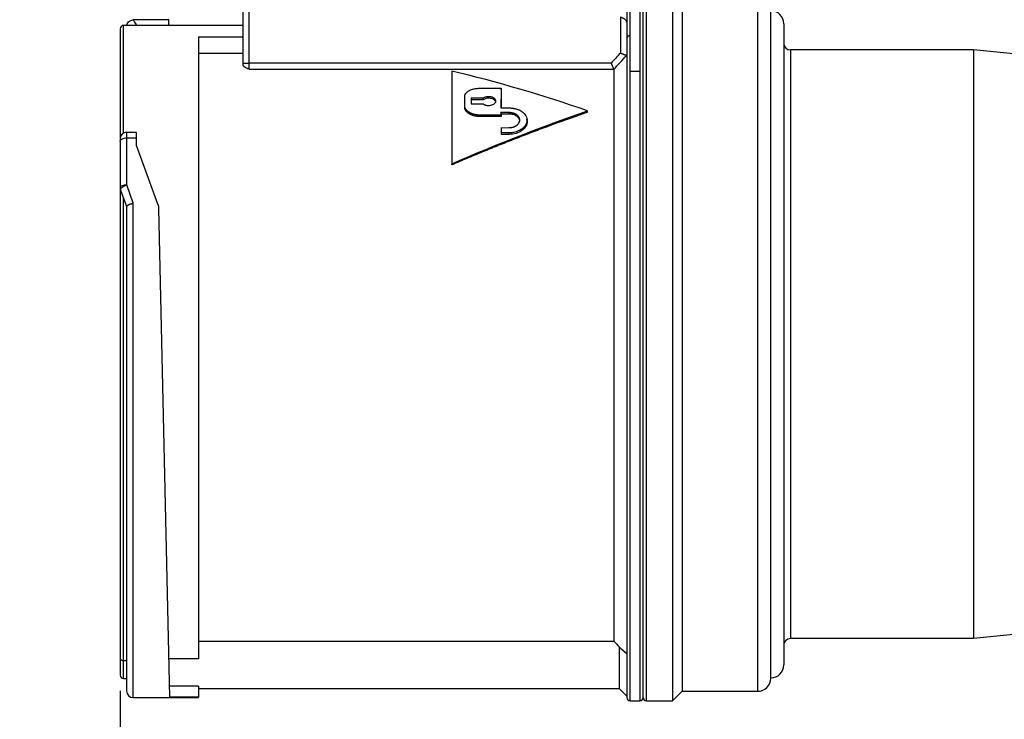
# Model space of a CAD drawing. Header units: inches. Extents: x 0 to 44.4, y 0 to 34.
# Tile 5 of 13: x 22.5 to 28.4, y 16.9 to 21.1. Entities that reach past the tile are written whole.
import ezdxf

# ---------------------------------------------------------------- set-up
doc = ezdxf.new("R2010")
doc.units = ezdxf.units.IN
doc.header["$LTSCALE"] = 4
doc.header["$MEASUREMENT"] = 0
doc.linetypes.add('SLD-Solid', pattern=[0])
doc.layers.add('DIMENSIONS', color=140, linetype='SLD-Solid', lineweight=25)
doc.styles.add('SLDTEXTSTYLE0', font='GOTHIC.TTF', dxfattribs={"width": 0.913})
doc.dimstyles.new('SLDDIMSTYLE1', dxfattribs={"dimtxt": 0.5, "dimasz": 0.6, "dimexe": 0, "dimexo": 0.0625, "dimgap": 0.125, "dimtad": 0, "dimtih": 1, "dimtoh": 1, "dimrnd": 1e-09, "dimzin": 12, "dimdsep": 46, "dimtxsty": 'SLDTEXTSTYLE0', "dimsah": 1, "dimcen": 0.09, "dimadec": 0, "dimazin": 3, "dimtfac": 1, "dimtofl": 0, "dimtmove": 0, "dimatfit": 3, "dimfxl": 0, "dimfrac": 2, "dimtolj": 1, "dimtzin": 12, "dimarcsym": 0})
doc.dimstyles.new('SLDDIMSTYLE4', dxfattribs={"dimtxt": 0.5, "dimasz": 0.6, "dimexe": 0, "dimexo": 0.0625, "dimgap": 0.125, "dimtad": 0, "dimtih": 1, "dimtoh": 1, "dimrnd": 1e-09, "dimzin": 12, "dimdsep": 46, "dimtxsty": 'SLDTEXTSTYLE0', "dimsah": 1, "dimcen": 0.09, "dimadec": 0, "dimazin": 3, "dimtfac": 1, "dimtmove": 0, "dimatfit": 0, "dimfxl": 0, "dimfrac": 2, "dimtolj": 1, "dimtzin": 12, "dimarcsym": 0})

# ---------------------------------------------------------------- blocks, each defined once
blk = doc.blocks.new('_D_4')
at = {"layer": 'DIMENSIONS'}
for p, q in [((19.3545, 21.7894), (19.3545, 14.5368)), ((23.0947, 17.0387), (23.0947, 14.5368)), ((19.3545, 15.0368), (18.1545, 15.0368)), ((20.5781, 15.033), (20.4257, 15.033)), ((20.4257, 15.033), (20.4257, 14.2392)), ((21.8711, 15.033), (22.0235, 15.033)), ((22.0235, 15.033), (22.0235, 14.2392)), ((23.0947, 15.0368), (24.2947, 15.0368)), ((20.4257, 14.2392), (20.5781, 14.2392)), ((22.0235, 14.2392), (21.8711, 14.2392))]:
    blk.add_line(p, q, dxfattribs=at)
for points in [[(19.3545, 15.0368), (18.7545, 15.1568), (18.7545, 14.9168)], [(23.0947, 15.0368), (23.6947, 14.9168), (23.6947, 15.1568)]]:
    blk.add_solid(points, dxfattribs=at)
at = {"layer": 'DIMENSIONS', "char_height": 0.5, "attachment_point": 1, "style": 'SLDTEXTSTYLE0'}
for s, insert in [('3.74', (20.5781, 15.7732)), ('95.0', (20.5781, 14.8779))]:
    blk.add_mtext(s, dxfattribs=dict(at, insert=insert))
blk = doc.blocks.new('_D_5')
at = {"layer": 'DIMENSIONS'}
for p, q in [((29.9057, 17.1826), (29.9057, 14.5368)), ((23.0947, 17.0387), (23.0947, 14.5368)), ((23.0947, 15.0368), (25.0781, 15.0368)), ((25.669, 15.033), (25.5166, 15.033)), ((25.5166, 15.033), (25.5166, 14.2392)), ((27.3315, 15.033), (27.4838, 15.033)), ((27.4838, 15.033), (27.4838, 14.2392)), ((29.9057, 15.0368), (27.9223, 15.0368)), ((25.5166, 14.2392), (25.669, 14.2392)), ((27.4838, 14.2392), (27.3315, 14.2392))]:
    blk.add_line(p, q, dxfattribs=at)
for points in [[(23.0947, 15.0368), (23.6947, 14.9168), (23.6947, 15.1568)], [(29.9057, 15.0368), (29.3057, 15.1568), (29.3057, 14.9168)]]:
    blk.add_solid(points, dxfattribs=at)
at = {"layer": 'DIMENSIONS', "char_height": 0.5, "attachment_point": 1, "style": 'SLDTEXTSTYLE0'}
for s, insert in [('6.81', (25.8537, 15.7732)), ('173.0', (25.669, 14.8779))]:
    blk.add_mtext(s, dxfattribs=dict(at, insert=insert))
blk = doc.blocks.new('_D_6')
at = {"layer": 'DIMENSIONS'}
for p, q in [((35.3191, 17.1866), (35.3191, 12.3665)), ((23.0947, 17.0387), (23.0947, 12.3665)), ((23.0947, 12.8665), (27.7848, 12.8665)), ((35.3191, 12.8665), (30.629, 12.8665)), ((28.3757, 12.8627), (28.2233, 12.8627)), ((28.2233, 12.8627), (28.2233, 12.0689)), ((30.0382, 12.8627), (30.1905, 12.8627)), ((30.1905, 12.8627), (30.1905, 12.0689)), ((28.2233, 12.0689), (28.3757, 12.0689)), ((30.1905, 12.0689), (30.0382, 12.0689))]:
    blk.add_line(p, q, dxfattribs=at)
for points in [[(23.0947, 12.8665), (23.6947, 12.7465), (23.6947, 12.9865)], [(35.3191, 12.8665), (34.7191, 12.9865), (34.7191, 12.7465)]]:
    blk.add_solid(points, dxfattribs=at)
at = {"layer": 'DIMENSIONS', "char_height": 0.5, "attachment_point": 1, "style": 'SLDTEXTSTYLE0'}
for s, insert in [('12.22', (28.3757, 13.6029)), ('310.5', (28.3757, 12.7076))]:
    blk.add_mtext(s, dxfattribs=dict(at, insert=insert))

msp = doc.modelspace()

# ---------------------------------------------------------------- linework, layer by layer
for p, q in [((23.8329, 21.4429), (23.8329, 20.8168)), ((23.8723, 20.8168), (23.8723, 21.4429)), ((26.1656, 20.9829), (26.1656, 21.2704)), ((26.2246, 21.2704), (26.2246, 20.7684)), ((26.2443, 16.9987), (26.2443, 21.2507)), ((26.264, 16.979), (26.264, 21.2704)), ((26.4215, 21.2704), (26.4215, 16.979)), ((26.4786, 21.2133), (26.4786, 17.0361)), ((26.9333, 21.2133), (26.9333, 17.0361)), ((26.1459, 21.1249), (26.1459, 20.9658)), ((27.012, 17.1148), (27.012, 21.1345)), ((23.3877, 21.077), (23.1722, 21.077)), ((23.387, 21.044), (23.3877, 21.077)), ((26.1065, 21.095), (26.1065, 20.8779)), ((27.0908, 21.0538), (27.0908, 17.1955)), ((23.0947, 21.0243), (23.0947, 20.3611)), ((23.8329, 21.044), (23.1144, 21.044)), ((23.1144, 20.3952), (23.1144, 21.044)), ((23.5671, 20.9745), (23.8329, 20.9745)), ((23.5671, 20.9745), (23.5671, 17.232)), ((26.1459, 20.9658), (26.1459, 16.9987)), ((26.1656, 20.7684), (26.1656, 20.9829)), ((23.8329, 20.8742), (23.5671, 20.8742)), ((28.2325, 20.8963), (27.1301, 20.8963)), ((27.1301, 20.8963), (27.1301, 17.353)), ((28.823, 20.8373), (28.2325, 20.8963)), ((28.2325, 20.8963), (28.2325, 17.353)), ((23.8329, 20.8168), (23.8329, 20.808)), ((23.8329, 20.8168), (23.8723, 20.8168)), ((26.0508, 20.8168), (23.8723, 20.8168)), ((23.8723, 20.781), (23.8723, 20.8168)), ((23.8723, 20.781), (26.0667, 20.781)), ((26.0671, 20.7788), (26.0671, 17.3384)), ((26.1656, 20.7684), (26.2246, 20.7684)), ((26.1656, 17.041), (26.1656, 20.7684)), ((26.2246, 20.7684), (26.2246, 17.041)), ((25.257, 20.6655), (25.3886, 20.6655)), ((25.3894, 20.6559), (25.3886, 20.6655)), ((25.1695, 20.5616), (25.1695, 20.6155)), ((25.2803, 20.6057), (25.2077, 20.6057)), ((25.2077, 20.6057), (25.2077, 20.5716)), ((25.2803, 20.5965), (25.2077, 20.5965)), ((25.2077, 20.5716), (25.2803, 20.5716)), ((25.2803, 20.5965), (25.2803, 20.6057)), ((25.1695, 20.5527), (25.1695, 20.5616)), ((25.3879, 20.5474), (25.435, 20.5473)), ((25.435, 20.5192), (25.3879, 20.5192)), ((25.3886, 20.5102), (25.3879, 20.5192)), ((25.435, 20.5192), (25.4357, 20.5102)), ((25.9097, 20.5211), (25.9097, 20.5301)), ((25.3879, 20.5045), (25.257, 20.5045)), ((25.257, 20.496), (25.257, 20.5045)), ((25.3886, 20.496), (25.257, 20.496)), ((25.3886, 20.496), (25.3879, 20.5045)), ((25.4357, 20.5102), (25.3886, 20.5102)), ((25.5454, 20.4662), (25.5444, 20.4788)), ((23.1931, 20.4004), (23.1341, 20.4004)), ((23.1341, 20.3677), (23.1341, 20.4004)), ((23.1931, 20.3677), (23.1931, 20.4004)), ((25.3884, 20.4285), (25.4353, 20.4286)), ((25.4356, 20.3971), (25.3887, 20.3971)), ((25.3887, 20.3971), (25.3894, 20.388)), ((25.4356, 20.3971), (25.4363, 20.388)), ((23.0947, 20.3611), (23.0947, 20.3447)), ((23.0947, 20.3447), (23.0947, 20.0658)), ((23.1341, 20.0836), (23.1341, 20.3677)), ((23.1341, 20.3677), (23.1931, 20.3677)), ((23.1931, 20.3217), (23.1931, 20.3677)), ((25.4363, 20.388), (25.3894, 20.388)), ((23.322, 19.9677), (23.1931, 20.3217)), ((25.0915, 20.2045), (25.0915, 20.2115)), ((23.0947, 20.0658), (23.0947, 17.2387)), ((23.0971, 20.0523), (23.1341, 19.9507)), ((23.1734, 19.9734), (23.1341, 20.0836)), ((23.1144, 17.22), (23.1144, 20.0048)), ((23.1341, 17.0381), (23.1341, 19.9518)), ((23.1734, 16.9987), (23.1734, 19.9734)), ((23.3267, 19.9425), (23.3915, 17.001)), ((28.823, 17.4121), (28.2325, 17.353)), ((23.5671, 17.3384), (26.0671, 17.3384)), ((28.2325, 17.353), (27.1301, 17.353)), ((26.0986, 17.3043), (26.0986, 17.0538)), ((23.0947, 17.2387), (23.0947, 17.1326)), ((23.1341, 17.22), (23.1144, 17.22)), ((23.1144, 17.1129), (23.1144, 17.22)), ((23.5671, 17.232), (23.3864, 17.232)), ((23.1144, 17.1129), (23.1341, 17.1129)), ((23.5671, 17.067), (23.39, 17.067)), ((23.5671, 17.067), (23.5671, 17.001)), ((23.5671, 17.0538), (26.0986, 17.0538)), ((26.0986, 17.0538), (26.1459, 17.0066)), ((26.1656, 16.979), (26.1656, 17.041)), ((26.2246, 17.041), (26.2246, 16.979)), ((26.4215, 16.979), (26.4786, 17.0361)), ((26.4786, 17.0361), (26.9333, 17.0361)), ((23.1734, 16.9987), (23.3703, 16.9987)), ((23.3703, 16.9987), (23.5671, 16.9987)), ((23.5671, 17.001), (23.3915, 17.001)), ((23.5671, 16.9987), (23.5671, 17.001)), ((26.1656, 16.979), (26.2246, 16.979)), ((26.264, 16.979), (26.4215, 16.979))]:
    msp.add_line(p, q)
at = {"flags": 128}
for points in [[(23.0947, 20.3447), (23.0955, 20.3492), (23.0977, 20.3535), (23.1013, 20.3575), (23.1062, 20.361), (23.1122, 20.3638), (23.119, 20.366), (23.1264, 20.3673), (23.1341, 20.3677)], [(23.1341, 20.0836), (23.1264, 20.0832), (23.119, 20.0822), (23.1122, 20.0806), (23.1062, 20.0784), (23.1013, 20.0757), (23.0977, 20.0726), (23.0955, 20.0693), (23.0947, 20.0658)]]:
    msp.add_lwpolyline(points, dxfattribs=at)
for centre, radius, start, end in [((27.012, 21.0538), 0.0787, 360, 90), ((23.1144, 21.0243), 0.0197, 90, 180), ((26.1643, 20.9644), 0.0185, 86.18874, 175.59805), ((27.1301, 20.9357), 0.0394, 180, 270), ((23.1341, 20.3611), 0.0394, 90, 180), ((23.1341, 20.0658), 0.0394, 180, 200), ((27.1301, 17.3137), 0.0394, 90, 180), ((27.012, 17.1955), 0.0787, 270, 0), ((23.1144, 17.1326), 0.0197, 180, 270), ((26.9333, 17.1148), 0.0787, 270, 0), ((23.1734, 17.0381), 0.0394, 180, 270), ((26.1656, 16.9987), 0.0197, 180, 270), ((26.2246, 16.9987), 0.0197, 270, 0), ((26.264, 16.9987), 0.0197, 180, 270)]:
    msp.add_arc(centre, radius, start, end)
for centre, major_axis, start_param, end_param in [((25.5052, 19.1247), (-0.0901, 1.8465), 0.581683, 0.689131), ((25.5052, 19.1247), (-0.0895, 1.8346), 0.581409, 0.681313), ((25.5052, 19.1247), (-0.0901, 1.8465), 0.712763, 0.724864), ((25.5052, 19.1247), (-0.0895, 1.8346), 0.71287, 0.72459), ((25.5053, 19.1247), (-0.0901, 1.8465), 0.784785, 0.808537)]:
    msp.add_ellipse(centre, major_axis=major_axis, ratio=0.040758, start_param=start_param, end_param=end_param)
for points, knots in [([(23.1353, 21.044), (23.1357, 21.0469), (23.1368, 21.055), (23.145, 21.0661), (23.1579, 21.0752), (23.1683, 21.0764), (23.1734, 21.077)], [0, 0, 0, 0, 0.161204, 0.440803, 0.720401, 1, 1, 1, 1]), ([(23.1955, 21.044), (23.1924, 21.0486), (23.186, 21.0581), (23.179, 21.0686), (23.1743, 21.0757), (23.1737, 21.0765), (23.1734, 21.077)], [0, 0, 0, 0, 0.242453, 0.504768, 0.756767, 1, 1, 1, 1]), ([(26.1065, 21.095), (26.1157, 21.0929), (26.1367, 21.0827), (26.1459, 21.0656), (26.1459, 21.0563)], [-0.0696739, -0.0696739, -0.0696739, -0.0696739, 0.0718728, 0.2606017, 0.2606017, 0.2606017, 0.2606017]), ([(26.1065, 20.8779), (26.1078, 20.8774), (26.1104, 20.8764), (26.1141, 20.8749), (26.1175, 20.8736), (26.1206, 20.8725), (26.1233, 20.8714), (26.1257, 20.8704), (26.1278, 20.8696), (26.13, 20.8688), (26.1321, 20.8679), (26.1353, 20.8667), (26.1388, 20.8654), (26.1421, 20.864), (26.1436, 20.8635), (26.1442, 20.8632)], [0, 0, 0, 0, 0.081116, 0.156949, 0.227501, 0.292773, 0.352767, 0.407488, 0.45694, 0.501129, 0.562208, 0.622025, 0.75454, 0.880418, 1, 1, 1, 1]), ([(26.0508, 20.8168), (26.0514, 20.8154), (26.0526, 20.8129), (26.0542, 20.8092), (26.0557, 20.8058), (26.057, 20.8029), (26.0582, 20.8002), (26.0592, 20.7979), (26.0606, 20.7948), (26.0623, 20.791), (26.0641, 20.7869), (26.0656, 20.7835), (26.0663, 20.7818), (26.0667, 20.781)], [0, 0, 0, 0, 0.092222, 0.177569, 0.256051, 0.327659, 0.392389, 0.450244, 0.501241, 0.636237, 0.764217, 0.885409, 1, 1, 1, 1]), ([(23.8329, 20.808), (23.8329, 20.8074), (23.833, 20.8063), (23.8336, 20.8045), (23.8346, 20.8027), (23.8358, 20.8011), (23.838, 20.7987), (23.8417, 20.7957), (23.847, 20.7925), (23.8528, 20.7894), (23.859, 20.7866), (23.8655, 20.7838), (23.87, 20.7819), (23.8723, 20.781)], [0, 0, 0, 0, 0.058043, 0.115456, 0.172174, 0.228141, 0.283308, 0.409879, 0.53732, 0.6473, 0.764738, 0.881028, 1, 1, 1, 1]), ([(25.0915, 20.7691), (25.0915, 20.7043), (25.0915, 20.6239), (25.0915, 20.4363), (25.0915, 20.3291), (25.0915, 20.2115)], [0, 0, 0, 0, 0.5, 0.5, 1, 1, 1, 1]), ([(26.0671, 20.7788), (26.0671, 20.7792), (26.0671, 20.7799), (26.0668, 20.7807), (26.0667, 20.781)], [0, 0, 0, 0, 0.503563, 1, 1, 1, 1]), ([(25.1695, 20.6155), (25.1695, 20.6166), (25.1696, 20.6191), (25.1704, 20.6233), (25.172, 20.6281), (25.1749, 20.6335), (25.1795, 20.6394), (25.1861, 20.6455), (25.1947, 20.6512), (25.2047, 20.6561), (25.2153, 20.6598), (25.226, 20.6625), (25.2367, 20.6643), (25.247, 20.6653), (25.2537, 20.6654), (25.257, 20.6655)], [0, 0, 0, 0, 0.041886, 0.093627, 0.155221, 0.226663, 0.307948, 0.39907, 0.500024, 0.595792, 0.686583, 0.772397, 0.853237, 0.929104, 1, 1, 1, 1]), ([(25.2803, 20.5716), (25.2812, 20.571), (25.2829, 20.5698), (25.2859, 20.5681), (25.2889, 20.5667), (25.2921, 20.5655), (25.2954, 20.5644), (25.302, 20.5627), (25.3126, 20.5615), (25.3266, 20.5629), (25.3394, 20.567), (25.3487, 20.573), (25.3552, 20.581), (25.3573, 20.5902), (25.3537, 20.5992), (25.3459, 20.6065), (25.3354, 20.6117), (25.3241, 20.6143), (25.3147, 20.615), (25.3072, 20.6147), (25.2997, 20.6137), (25.2926, 20.6119), (25.2859, 20.6092), (25.2822, 20.6069), (25.2803, 20.6057)], [0, 0, 0, 0, 0.018974, 0.037569, 0.055783, 0.073619, 0.091079, 0.108162, 0.175359, 0.24245, 0.306792, 0.376802, 0.430799, 0.511057, 0.587397, 0.645411, 0.71483, 0.779811, 0.814556, 0.850064, 0.88635, 0.923427, 0.961307, 1, 1, 1, 1]), ([(25.356, 20.5798), (25.3561, 20.5803), (25.3567, 20.5834), (25.3539, 20.5893), (25.3473, 20.5964), (25.3371, 20.6019), (25.3246, 20.6051), (25.311, 20.6061), (25.2986, 20.6044), (25.288, 20.6012), (25.2829, 20.5981), (25.2803, 20.5965)], [0, 0, 0, 0, 0.0217759, 0.1502585, 0.2787434, 0.4071107, 0.5355296, 0.6638769, 0.7922557, 0.8961226, 1, 1, 1, 1]), ([(25.9097, 20.5211), (25.8978, 20.517), (25.8761, 20.5095), (25.8506, 20.5007), (25.8292, 20.4932), (25.8137, 20.4877), (25.7944, 20.4809), (25.779, 20.4754), (25.7596, 20.4685), (25.7442, 20.4629), (25.7249, 20.4559), (25.7094, 20.4503), (25.6901, 20.4432), (25.6747, 20.4375), (25.6554, 20.4304), (25.6399, 20.4246), (25.6206, 20.4174), (25.6052, 20.4116), (25.5858, 20.4043), (25.5704, 20.3985), (25.5511, 20.3911), (25.5356, 20.3852), (25.5163, 20.3777), (25.5009, 20.3718), (25.4816, 20.3643), (25.4661, 20.3582), (25.4468, 20.3506), (25.4313, 20.3445), (25.412, 20.3369), (25.3966, 20.3307), (25.3773, 20.323), (25.3618, 20.3168), (25.3425, 20.309), (25.3271, 20.3028), (25.3077, 20.2949), (25.2923, 20.2886), (25.273, 20.2807), (25.2575, 20.2743), (25.2382, 20.2663), (25.2228, 20.2599), (25.2035, 20.2519), (25.188, 20.2454), (25.1687, 20.2373), (25.1532, 20.2308), (25.1339, 20.2226), (25.1146, 20.2144), (25.0992, 20.2078), (25.0915, 20.2045)], [-2.353765, -2.353765, -2.353765, -2.353765, -2.251255, -2.166667, -2.133333, -2.066667, -2.033333, -1.966667, -1.933333, -1.866667, -1.833333, -1.766667, -1.733333, -1.666667, -1.633333, -1.566667, -1.533333, -1.466667, -1.433333, -1.366667, -1.333333, -1.266667, -1.233333, -1.166667, -1.133333, -1.066667, -1.033333, -0.966667, -0.933333, -0.866667, -0.833333, -0.766667, -0.733333, -0.666667, -0.633333, -0.566667, -0.533333, -0.466667, -0.433333, -0.366667, -0.333333, -0.266667, -0.233333, -0.166667, -0.133333, -0.066667, 0, 0, 0, 0]), ([(25.257, 20.5045), (25.2551, 20.5045), (25.2532, 20.5045), (25.2512, 20.5046), (25.2493, 20.5047), (25.2474, 20.5048), (25.2456, 20.505), (25.2446, 20.5051), (25.2437, 20.5052), (25.2427, 20.5053), (25.2408, 20.5055), (25.239, 20.5057), (25.2371, 20.506), (25.2362, 20.5062), (25.2352, 20.5063), (25.2343, 20.5065), (25.2325, 20.5068), (25.2307, 20.5072), (25.2288, 20.5076), (25.2279, 20.5078), (25.227, 20.508), (25.2261, 20.5082), (25.2252, 20.5085), (25.2243, 20.5087), (25.2234, 20.509), (25.2225, 20.5092), (25.2217, 20.5095), (25.2209, 20.5097), (25.22, 20.51), (25.2191, 20.5102), (25.2183, 20.5105), (25.2166, 20.5111), (25.2149, 20.5117), (25.2132, 20.5123), (25.2124, 20.5126), (25.2116, 20.513), (25.2108, 20.5133), (25.2091, 20.514), (25.2076, 20.5147), (25.206, 20.5154), (25.2052, 20.5158), (25.2045, 20.5162), (25.2037, 20.5166), (25.2022, 20.5173), (25.2007, 20.5181), (25.1993, 20.519), (25.1986, 20.5194), (25.1979, 20.5198), (25.1972, 20.5202), (25.1965, 20.5207), (25.1958, 20.5211), (25.1951, 20.5215), (25.1944, 20.522), (25.1938, 20.5224), (25.1931, 20.5229), (25.1925, 20.5234), (25.1918, 20.5238), (25.1912, 20.5243), (25.1899, 20.5253), (25.1887, 20.5262), (25.1875, 20.5272), (25.187, 20.5277), (25.1864, 20.5282), (25.1858, 20.5287), (25.1847, 20.5297), (25.1837, 20.5308), (25.1827, 20.5318), (25.1822, 20.5324), (25.1817, 20.5329), (25.1812, 20.5334), (25.1802, 20.5345), (25.1793, 20.5356), (25.1785, 20.5367), (25.1781, 20.5373), (25.1777, 20.5378), (25.1773, 20.5384), (25.1769, 20.539), (25.1765, 20.5396), (25.1761, 20.5401), (25.1758, 20.5407), (25.1754, 20.5413), (25.1751, 20.5418), (25.1747, 20.5424), (25.1744, 20.543), (25.1741, 20.5436), (25.1735, 20.5448), (25.1729, 20.5459), (25.1724, 20.5471), (25.1722, 20.5477), (25.172, 20.5483), (25.1718, 20.5489), (25.1713, 20.5501), (25.1709, 20.5513), (25.1706, 20.5525), (25.1705, 20.5531), (25.1703, 20.5537), (25.1702, 20.5543), (25.17, 20.5555), (25.1698, 20.5567), (25.1697, 20.5579), (25.1695, 20.5591), (25.1695, 20.5604), (25.1695, 20.5616)], [-0.3517866, -0.3517866, -0.3517866, -0.3517866, -0.3372122, -0.3372122, -0.3372122, -0.3226032, -0.3226032, -0.3226032, -0.3152906, -0.3152906, -0.3152906, -0.3006595, -0.3006595, -0.3006595, -0.2933449, -0.2933449, -0.2933449, -0.2787279, -0.2787279, -0.2787279, -0.2714293, -0.2714293, -0.2714293, -0.2637999, -0.2637999, -0.2637999, -0.2568508, -0.2568508, -0.2568508, -0.2495495, -0.2495495, -0.2495495, -0.2349188, -0.2349188, -0.2349188, -0.2275934, -0.2275934, -0.2275934, -0.2129324, -0.2129324, -0.2129324, -0.205601, -0.205601, -0.205601, -0.1909461, -0.1909461, -0.1909461, -0.1836268, -0.1836268, -0.1836268, -0.1763315, -0.1763315, -0.1763315, -0.1690025, -0.1690025, -0.1690025, -0.1616778, -0.1616778, -0.1616778, -0.1470012, -0.1470012, -0.1470012, -0.1396534, -0.1396534, -0.1396534, -0.1249487, -0.1249487, -0.1249487, -0.1175959, -0.1175959, -0.1175959, -0.1028995, -0.1028995, -0.1028995, -0.0955599, -0.0955599, -0.0955599, -0.0881508, -0.0881508, -0.0881508, -0.0808971, -0.0808971, -0.0808971, -0.0735553, -0.0735553, -0.0735553, -0.0588487, -0.0588487, -0.0588487, -0.0514878, -0.0514878, -0.0514878, -0.0367604, -0.0367604, -0.0367604, -0.0293978, -0.0293978, -0.0293978, -0.0146846, -0.0146846, -0.0146846, 0, 0, 0, 0]), ([(25.257, 20.496), (25.2551, 20.496), (25.2532, 20.496), (25.2512, 20.4961), (25.2493, 20.4962), (25.2474, 20.4963), (25.2456, 20.4965), (25.2446, 20.4966), (25.2437, 20.4967), (25.2427, 20.4968), (25.2408, 20.497), (25.239, 20.4972), (25.2371, 20.4975), (25.2362, 20.4977), (25.2352, 20.4978), (25.2343, 20.498), (25.2325, 20.4983), (25.2307, 20.4987), (25.2288, 20.4991), (25.2279, 20.4993), (25.227, 20.4995), (25.2261, 20.4997), (25.2254, 20.4999), (25.2247, 20.5001), (25.2239, 20.5003), (25.2229, 20.5006), (25.2219, 20.5009), (25.2209, 20.5012), (25.22, 20.5014), (25.2191, 20.5017), (25.2183, 20.502), (25.2166, 20.5026), (25.2149, 20.5032), (25.2132, 20.5038), (25.2124, 20.5041), (25.2116, 20.5044), (25.2108, 20.5048), (25.2091, 20.5054), (25.2076, 20.5061), (25.206, 20.5069), (25.2052, 20.5072), (25.2045, 20.5076), (25.2037, 20.508), (25.2022, 20.5087), (25.2007, 20.5095), (25.1993, 20.5104), (25.1986, 20.5108), (25.1979, 20.5112), (25.1972, 20.5116), (25.1967, 20.5119), (25.1963, 20.5122), (25.1959, 20.5124), (25.195, 20.513), (25.194, 20.5137), (25.1931, 20.5143), (25.1925, 20.5147), (25.1918, 20.5152), (25.1912, 20.5157), (25.1899, 20.5166), (25.1887, 20.5176), (25.1875, 20.5186), (25.187, 20.5191), (25.1864, 20.5196), (25.1858, 20.5201), (25.1847, 20.5211), (25.1837, 20.5221), (25.1827, 20.5232), (25.1822, 20.5237), (25.1817, 20.5242), (25.1812, 20.5248), (25.1802, 20.5258), (25.1793, 20.5269), (25.1785, 20.528), (25.1781, 20.5286), (25.1777, 20.5291), (25.1773, 20.5297), (25.1771, 20.5299), (25.177, 20.5301), (25.1768, 20.5303), (25.1762, 20.5313), (25.1756, 20.5322), (25.1751, 20.5331), (25.1747, 20.5337), (25.1744, 20.5342), (25.1741, 20.5348), (25.1735, 20.536), (25.1729, 20.5372), (25.1724, 20.5383), (25.1722, 20.5389), (25.172, 20.5395), (25.1718, 20.5401), (25.1716, 20.5405), (25.1715, 20.5409), (25.1713, 20.5414), (25.1711, 20.5421), (25.1708, 20.5429), (25.1706, 20.5437), (25.1705, 20.5443), (25.1703, 20.5449), (25.1702, 20.5455), (25.17, 20.5467), (25.1698, 20.5479), (25.1697, 20.5491), (25.1695, 20.5503), (25.1695, 20.5515), (25.1695, 20.5527)], [0, 0, 0, 0, 0.0145681, 0.0145681, 0.0145681, 0.0291676, 0.0291676, 0.0291676, 0.0364742, 0.0364742, 0.0364742, 0.0510911, 0.0510911, 0.0510911, 0.0583973, 0.0583973, 0.0583973, 0.0729953, 0.0729953, 0.0729953, 0.0802832, 0.0802832, 0.0802832, 0.0863035, 0.0863035, 0.0863035, 0.0948432, 0.0948432, 0.0948432, 0.102135, 0.102135, 0.102135, 0.1167408, 0.1167408, 0.1167408, 0.1240507, 0.1240507, 0.1240507, 0.1386748, 0.1386748, 0.1386748, 0.1459849, 0.1459849, 0.1459849, 0.1605912, 0.1605912, 0.1605912, 0.1678835, 0.1678835, 0.1678835, 0.1722467, 0.1722467, 0.1722467, 0.182459, 0.182459, 0.182459, 0.1897595, 0.1897595, 0.1897595, 0.2043802, 0.2043802, 0.2043802, 0.2116965, 0.2116965, 0.2116965, 0.226331, 0.226331, 0.226331, 0.2336453, 0.2336453, 0.2336453, 0.248258, 0.248258, 0.248258, 0.2555525, 0.2555525, 0.2555525, 0.2583746, 0.2583746, 0.2583746, 0.2701301, 0.2701301, 0.2701301, 0.2774232, 0.2774232, 0.2774232, 0.2920095, 0.2920095, 0.2920095, 0.2992988, 0.2992988, 0.2992988, 0.3044531, 0.3044531, 0.3044531, 0.3138708, 0.3138708, 0.3138708, 0.3211619, 0.3211619, 0.3211619, 0.3357473, 0.3357473, 0.3357473, 0.3503234, 0.3503234, 0.3503234, 0.3503234]), ([(25.435, 20.5473), (25.4372, 20.5473), (25.4417, 20.5473), (25.4483, 20.5469), (25.4546, 20.5462), (25.4607, 20.5454), (25.4666, 20.5444), (25.4722, 20.5432), (25.4775, 20.5418), (25.4876, 20.5389), (25.5032, 20.5327), (25.5267, 20.5177), (25.5454, 20.492), (25.5455, 20.4639), (25.536, 20.4437), (25.5265, 20.4317), (25.5155, 20.422), (25.5032, 20.4138), (25.4887, 20.4067), (25.4737, 20.4018), (25.46, 20.399), (25.4479, 20.3974), (25.4397, 20.3972), (25.4356, 20.3971)], [0, 0, 0, 0, 0.019732, 0.038953, 0.057663, 0.075862, 0.09355, 0.110728, 0.127394, 0.143548, 0.206988, 0.286517, 0.428525, 0.570706, 0.632969, 0.693356, 0.74101, 0.785399, 0.840137, 0.892694, 0.928349, 0.964115, 1, 1, 1, 1]), ([(25.4353, 20.4286), (25.4367, 20.4286), (25.4382, 20.4287), (25.4396, 20.4287), (25.441, 20.4288), (25.4425, 20.4289), (25.4439, 20.429), (25.4446, 20.4291), (25.4453, 20.4292), (25.446, 20.4293), (25.4469, 20.4294), (25.4478, 20.4295), (25.4487, 20.4296), (25.4492, 20.4297), (25.4497, 20.4298), (25.4502, 20.4298), (25.4509, 20.43), (25.4516, 20.4301), (25.4523, 20.4302), (25.4537, 20.4305), (25.4551, 20.4308), (25.4565, 20.4311), (25.4571, 20.4313), (25.4578, 20.4314), (25.4585, 20.4316), (25.4595, 20.4319), (25.4606, 20.4322), (25.4616, 20.4325), (25.4619, 20.4326), (25.4622, 20.4327), (25.4625, 20.4328), (25.4631, 20.433), (25.4638, 20.4332), (25.4644, 20.4335), (25.4657, 20.4339), (25.467, 20.4344), (25.4682, 20.4349), (25.4688, 20.4352), (25.4695, 20.4354), (25.4701, 20.4357), (25.4713, 20.4362), (25.4725, 20.4368), (25.4736, 20.4374), (25.4742, 20.4377), (25.4748, 20.438), (25.4754, 20.4383), (25.4765, 20.4389), (25.4776, 20.4396), (25.4787, 20.4402), (25.4792, 20.4406), (25.4798, 20.4409), (25.4803, 20.4413), (25.4811, 20.4418), (25.4818, 20.4423), (25.4825, 20.4428), (25.4828, 20.443), (25.4831, 20.4432), (25.4833, 20.4434), (25.4838, 20.4438), (25.4843, 20.4442), (25.4848, 20.4445), (25.4857, 20.4453), (25.4866, 20.4461), (25.4875, 20.4469), (25.4879, 20.4473), (25.4884, 20.4477), (25.4888, 20.4481), (25.4896, 20.4489), (25.4904, 20.4498), (25.4912, 20.4506), (25.4916, 20.4511), (25.4919, 20.4515), (25.4923, 20.4519), (25.493, 20.4528), (25.4937, 20.4537), (25.4943, 20.4546), (25.4946, 20.455), (25.4949, 20.4555), (25.4952, 20.456), (25.4956, 20.4566), (25.496, 20.4572), (25.4964, 20.4579), (25.4966, 20.4582), (25.4967, 20.4584), (25.4969, 20.4587), (25.4971, 20.4592), (25.4974, 20.4597), (25.4976, 20.4601), (25.498, 20.4611), (25.4985, 20.4621), (25.4988, 20.463), (25.499, 20.4635), (25.4992, 20.464), (25.4993, 20.4645), (25.4997, 20.4654), (25.4999, 20.4664), (25.5002, 20.4674), (25.5003, 20.4679), (25.5004, 20.4684), (25.5005, 20.4689), (25.5007, 20.4699), (25.5008, 20.4708), (25.5009, 20.4718), (25.5009, 20.4723), (25.501, 20.4728), (25.501, 20.4733), (25.501, 20.474), (25.501, 20.4747), (25.501, 20.4754), (25.501, 20.4757), (25.501, 20.476), (25.501, 20.4763), (25.501, 20.4768), (25.5009, 20.4773), (25.5009, 20.4778), (25.5008, 20.4787), (25.5006, 20.4797), (25.5004, 20.4807), (25.5004, 20.4812), (25.5002, 20.4817), (25.5001, 20.4822), (25.4999, 20.4831), (25.4996, 20.4841), (25.4993, 20.485), (25.4991, 20.4855), (25.4989, 20.486), (25.4987, 20.4865), (25.4984, 20.4874), (25.498, 20.4884), (25.4975, 20.4893), (25.4973, 20.4897), (25.497, 20.4902), (25.4968, 20.4907), (25.4964, 20.4913), (25.496, 20.4919), (25.4956, 20.4925), (25.4955, 20.4928), (25.4953, 20.4931), (25.4951, 20.4934), (25.4948, 20.4938), (25.4945, 20.4942), (25.4942, 20.4947), (25.4935, 20.4955), (25.4928, 20.4964), (25.4921, 20.4972), (25.4918, 20.4977), (25.4914, 20.4981), (25.491, 20.4985), (25.4903, 20.4993), (25.4894, 20.5001), (25.4886, 20.5009), (25.4882, 20.5013), (25.4878, 20.5017), (25.4873, 20.5021), (25.4864, 20.5028), (25.4855, 20.5036), (25.4846, 20.5043), (25.4841, 20.5047), (25.4836, 20.505), (25.4831, 20.5054), (25.4825, 20.5058), (25.4818, 20.5063), (25.4812, 20.5067), (25.4808, 20.5069), (25.4804, 20.5072), (25.4801, 20.5074), (25.4795, 20.5077), (25.479, 20.508), (25.4785, 20.5084), (25.4774, 20.509), (25.4763, 20.5096), (25.4751, 20.5102), (25.4746, 20.5105), (25.474, 20.5108), (25.4734, 20.511), (25.4722, 20.5116), (25.471, 20.5121), (25.4698, 20.5126), (25.4692, 20.5129), (25.4686, 20.5131), (25.4679, 20.5134), (25.4667, 20.5138), (25.4654, 20.5143), (25.4641, 20.5147), (25.4635, 20.5149), (25.4628, 20.5151), (25.4622, 20.5153), (25.4614, 20.5156), (25.4606, 20.5158), (25.4599, 20.516), (25.4593, 20.5161), (25.4588, 20.5163), (25.4582, 20.5164), (25.4575, 20.5166), (25.4568, 20.5168), (25.4562, 20.5169), (25.4548, 20.5172), (25.4534, 20.5175), (25.452, 20.5177), (25.4513, 20.5179), (25.4506, 20.518), (25.4499, 20.5181), (25.4485, 20.5183), (25.4471, 20.5185), (25.4457, 20.5186), (25.445, 20.5187), (25.4443, 20.5188), (25.4436, 20.5189), (25.4421, 20.519), (25.4407, 20.5191), (25.4393, 20.5191), (25.4378, 20.5192), (25.4364, 20.5192), (25.435, 20.5192)], [-0.5291358, -0.5291358, -0.5291358, -0.5291358, -0.5181798, -0.5181798, -0.5181798, -0.5072196, -0.5072196, -0.5072196, -0.5017414, -0.5017414, -0.5017414, -0.4946964, -0.4946964, -0.4946964, -0.490793, -0.490793, -0.490793, -0.4853159, -0.4853159, -0.4853159, -0.4743547, -0.4743547, -0.4743547, -0.4688736, -0.4688736, -0.4688736, -0.4602398, -0.4602398, -0.4602398, -0.4579164, -0.4579164, -0.4579164, -0.4524317, -0.4524317, -0.4524317, -0.44144, -0.44144, -0.44144, -0.4359359, -0.4359359, -0.4359359, -0.4249186, -0.4249186, -0.4249186, -0.4194085, -0.4194085, -0.4194085, -0.4083926, -0.4083926, -0.4083926, -0.4028899, -0.4028899, -0.4028899, -0.3949348, -0.3949348, -0.3949348, -0.3918996, -0.3918996, -0.3918996, -0.3863988, -0.3863988, -0.3863988, -0.3753748, -0.3753748, -0.3753748, -0.3698544, -0.3698544, -0.3698544, -0.3588045, -0.3588045, -0.3588045, -0.3532779, -0.3532779, -0.3532779, -0.342229, -0.342229, -0.342229, -0.3367097, -0.3367097, -0.3367097, -0.3289969, -0.3289969, -0.3289969, -0.325686, -0.325686, -0.325686, -0.3201686, -0.3201686, -0.3201686, -0.3091133, -0.3091133, -0.3091133, -0.3035784, -0.3035784, -0.3035784, -0.2925016, -0.2925016, -0.2925016, -0.2869627, -0.2869627, -0.2869627, -0.2758914, -0.2758914, -0.2758914, -0.2703621, -0.2703621, -0.2703621, -0.2626943, -0.2626943, -0.2626943, -0.2593202, -0.2593202, -0.2593202, -0.2537949, -0.2537949, -0.2537949, -0.242727, -0.242727, -0.242727, -0.2371872, -0.2371872, -0.2371872, -0.2261037, -0.2261037, -0.2261037, -0.2205631, -0.2205631, -0.2205631, -0.2094914, -0.2094914, -0.2094914, -0.2039635, -0.2039635, -0.2039635, -0.1964257, -0.1964257, -0.1964257, -0.1929272, -0.1929272, -0.1929272, -0.1874058, -0.1874058, -0.1874058, -0.1763479, -0.1763479, -0.1763479, -0.1708144, -0.1708144, -0.1708144, -0.159746, -0.159746, -0.159746, -0.154214, -0.154214, -0.154214, -0.1431624, -0.1431624, -0.1431624, -0.1376457, -0.1376457, -0.1376457, -0.1304991, -0.1304991, -0.1304991, -0.1266334, -0.1266334, -0.1266334, -0.121124, -0.121124, -0.121124, -0.1100913, -0.1100913, -0.1100913, -0.104571, -0.104571, -0.104571, -0.0935299, -0.0935299, -0.0935299, -0.0880123, -0.0880123, -0.0880123, -0.0769902, -0.0769902, -0.0769902, -0.0714888, -0.0714888, -0.0714888, -0.0650394, -0.0650394, -0.0650394, -0.0605063, -0.0605063, -0.0605063, -0.0550103, -0.0550103, -0.0550103, -0.0440036, -0.0440036, -0.0440036, -0.0384958, -0.0384958, -0.0384958, -0.0274791, -0.0274791, -0.0274791, -0.0219731, -0.0219731, -0.0219731, -0.0109734, -0.0109734, -0.0109734, 0, 0, 0, 0]), ([(25.5011, 20.4681), (25.5002, 20.4732), (25.4982, 20.4841), (25.4835, 20.498), (25.4618, 20.5082), (25.4444, 20.5095), (25.4357, 20.5102)], [0, 0, 0, 0, 0.223047, 0.481874, 0.740657, 1, 1, 1, 1]), ([(25.5442, 20.4695), (25.5446, 20.4683), (25.5481, 20.4576), (25.5388, 20.4358), (25.516, 20.4102), (25.4794, 20.3916), (25.4507, 20.3892), (25.4363, 20.388)], [0, 0, 0, 0, 0.032886, 0.274649, 0.516368, 0.758125, 1, 1, 1, 1]), ([(23.0971, 20.0523), (23.0969, 20.0527), (23.0967, 20.0535), (23.0966, 20.0548), (23.0967, 20.0562), (23.0971, 20.0581), (23.0982, 20.0607), (23.1007, 20.0644), (23.105, 20.0688), (23.1111, 20.0733), (23.1176, 20.0771), (23.1255, 20.0808), (23.1309, 20.0825), (23.1341, 20.0836)], [0, 0, 0, 0, 0.042895, 0.083369, 0.125179, 0.185193, 0.250322, 0.358692, 0.500221, 0.611117, 0.750125, 0.852455, 1, 1, 1, 1]), ([(23.1341, 19.9518), (23.1341, 19.9523), (23.1342, 19.9533), (23.1347, 19.9548), (23.1356, 19.9564), (23.1369, 19.9581), (23.1385, 19.9597), (23.1405, 19.9614), (23.1429, 19.963), (23.1457, 19.9647), (23.1493, 19.9665), (23.1537, 19.9683), (23.1593, 19.9702), (23.166, 19.9721), (23.1709, 19.9729), (23.1734, 19.9734)], [0, 0, 0, 0, 0.0588774, 0.1187737, 0.1796918, 0.2416224, 0.3045592, 0.3685179, 0.4335526, 0.4997065, 0.5740325, 0.6612535, 0.7613022, 0.8742087, 1, 1, 1, 1]), ([(23.322, 19.9677), (23.3224, 19.9665), (23.3233, 19.9639), (23.3244, 19.9598), (23.3255, 19.9547), (23.3264, 19.9489), (23.3266, 19.9446), (23.3267, 19.9425)], [0, 0, 0, 0, 0.146733, 0.313252, 0.49956, 0.749748, 1, 1, 1, 1]), ([(23.0947, 17.2387), (23.0947, 17.2386), (23.0947, 17.2386), (23.0947, 17.2372), (23.0949, 17.2358), (23.0955, 17.2331), (23.096, 17.2318), (23.0977, 17.2284), (23.0993, 17.2265), (23.103, 17.2233), (23.1051, 17.2221), (23.1096, 17.2205), (23.112, 17.22), (23.1144, 17.22)], [-0.08154299, -0.08154299, -0.08154299, -0.08154299, -0.08120358, -0.08120358, -0.06932675, -0.06932675, -0.05753817, -0.05753817, -0.03727268, -0.03727268, -0.01833018, -0.01833018, 0, 0, 0, 0])]:
    msp.add_open_spline(points, degree=3, knots=knots)
for points in [[(26.1065, 20.8779), (26.0879, 20.8575), (26.0694, 20.8372), (26.0508, 20.8168)], [(26.0671, 20.7788), (26.0928, 20.807), (26.1185, 20.8351), (26.1442, 20.8632)], [(25.9097, 20.5301), (25.6369, 20.6239), (25.3642, 20.7043), (25.0915, 20.7691)], [(25.0915, 20.2115), (25.3642, 20.3291), (25.6369, 20.4363), (25.9097, 20.5301)], [(26.0671, 17.3384), (26.0778, 17.3269), (26.0883, 17.3155), (26.0986, 17.3043)], [(26.0986, 17.3043), (26.1142, 17.2907), (26.13, 17.2769), (26.1459, 17.2631)]]:
    msp.add_open_spline(points, degree=3)

# ---------------------------------------------------------------- dimensions: what is measured, and where the dimension line sits
at = {"layer": 'DIMENSIONS'}
for base, p1, p2, dimstyle, picture, middle in [((23.0947, 15.0368), (19.3545, 21.9894), (23.0947, 17.2387), 'SLDDIMSTYLE4', '_D_4', (21.2246, 15.0368)), ((29.9057, 15.0368), (23.0947, 17.2387), (29.9057, 17.3826), 'SLDDIMSTYLE1', '_D_5', (26.5002, 15.0368))]:
    dim = msp.add_linear_dim(base=base, p1=p1, p2=p2, angle=0, dimstyle=dimstyle, dxfattribs=at)
    dim.commit()
    dim.dimension.update_dxf_attribs({"geometry": picture, "text_midpoint": middle, "dimtype": 160})
dim = msp.add_linear_dim(base=(35.3191, 12.8665), p1=(23.0947, 17.2387), p2=(35.3191, 17.3866), dimstyle='SLDDIMSTYLE1', dxfattribs=at)
dim.commit()
dim.dimension.update_dxf_attribs({"geometry": '_D_6', "text_midpoint": (29.2069, 12.8665), "dimtype": 160})

doc.saveas('drawing.dxf')
